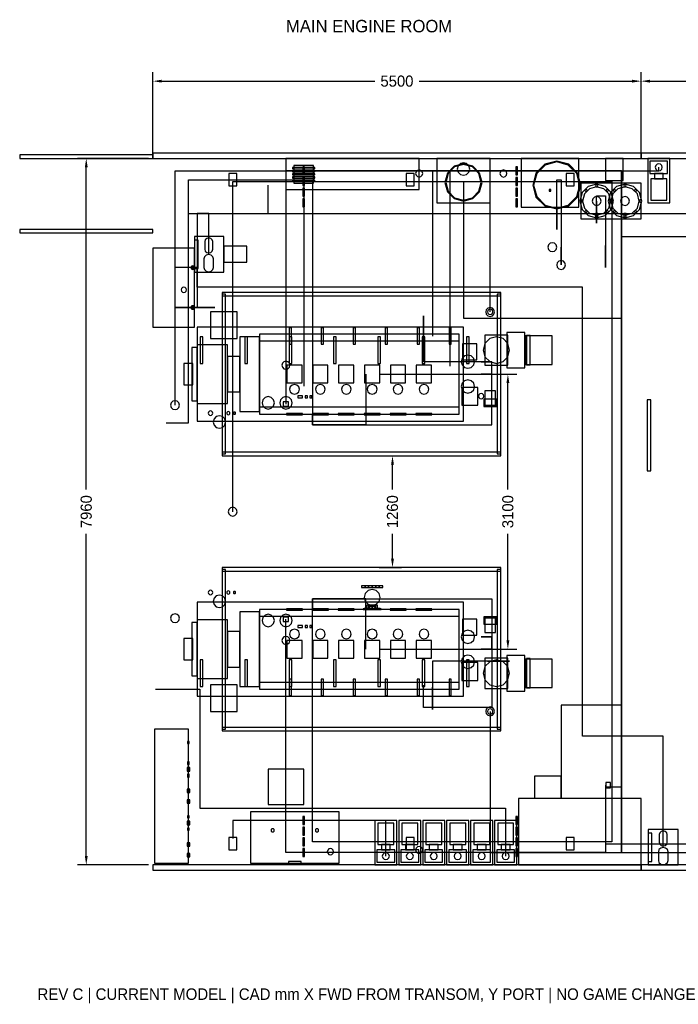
# Model space of a CAD drawing. Header units: millimetres. Extents: x 7000 to 26000, y -5549 to 5552.
# Tile 1 of 3: x 7000 to 14420, y -5549 to 5542. Entities that reach past the tile are written whole.
import ezdxf

# ---------------------------------------------------------------- set-up
doc = ezdxf.new("R2010")
doc.units = ezdxf.units.MM
for name, color, linetype in [('DIMENSIONS', 7, 'Continuous'), ('EQUIPMENT', 3, 'Continuous'), ('PIPES_SCREENED', 4, 'Continuous'), ('RAILS', 2, 'Continuous'), ('STRUCTURE', 8, 'Continuous'), ('TEXT', 7, 'Continuous')]:
    doc.layers.add(name, color=color, linetype=linetype)
doc.dimstyles.get("Standard").update_dxf_attribs({"dimtxt": 2.5, "dimasz": 2.5, "dimexe": 1.25, "dimexo": 0.625, "dimtad": 1, "dimcen": 2.5, "dimazin": 3, "dimtfac": 1, "dimtmove": 0, "dimatfit": 3})

# ---------------------------------------------------------------- blocks, each defined once
blk = doc.blocks.new('_CLOSEDFILLED')
at = {"color": 0, "linetype": 'BYBLOCK'}
blk.add_solid([(-1, 0.16), (0, 0), (-1, -0.16)], dxfattribs=at)
blk = doc.blocks.new('*D1')
for p, q in [((8500, 4030), (8500, 4950)), ((14000, 4030), (14000, 4950)), ((8600, 4850), (11000, 4850)), ((11500, 4850), (13900, 4850))]:
    blk.add_line(p, q)
at = {"layer": 'Defpoints'}
for p in [(8500, 4850), (8500, 3980), (14000, 3980)]:
    blk.add_point(p, dxfattribs=at)
at = {"layer": 'DIMENSIONS', "xscale": 100, "yscale": 100, "rotation": 180}
blk.add_blockref('_CLOSEDFILLED', (8500, 4850), dxfattribs=at)
at = {"layer": 'DIMENSIONS', "xscale": 100, "yscale": 100}
blk.add_blockref('_CLOSEDFILLED', (14000, 4850), dxfattribs=at)
at = {"layer": 'DIMENSIONS', "insert": (11250, 4850), "char_height": 125, "attachment_point": 5}
blk.add_mtext('5500', dxfattribs=at)
blk = doc.blocks.new('*D2')
for p, q in [((14000, 4030), (14000, 4950)), ((19000, 4030), (19000, 4950)), ((14100, 4850), (16250, 4850)), ((16750, 4850), (18900, 4850))]:
    blk.add_line(p, q)
at = {"layer": 'Defpoints'}
for p in [(14000, 4850), (14000, 3980), (19000, 3980)]:
    blk.add_point(p, dxfattribs=at)
at = {"layer": 'DIMENSIONS', "xscale": 100, "yscale": 100, "rotation": 180}
blk.add_blockref('_CLOSEDFILLED', (14000, 4850), dxfattribs=at)
at = {"layer": 'DIMENSIONS', "xscale": 100, "yscale": 100}
blk.add_blockref('_CLOSEDFILLED', (19000, 4850), dxfattribs=at)
at = {"layer": 'DIMENSIONS', "insert": (16500, 4850), "char_height": 125, "attachment_point": 5}
blk.add_mtext('5000', dxfattribs=at)
blk = doc.blocks.new('*D5')
for p, q in [((8450, 3980), (7650, 3980)), ((7750, 250), (7750, 3880)), ((7750, -3880), (7750, -250)), ((8450, -3980), (7650, -3980))]:
    blk.add_line(p, q)
at = {"layer": 'Defpoints'}
for p in [(8500, 3980), (7750, -3980), (8500, -3980)]:
    blk.add_point(p, dxfattribs=at)
at = {"layer": 'DIMENSIONS', "xscale": 100, "yscale": 100}
for p, rotation in [((7750, 3980), 90), ((7750, -3980), 270)]:
    blk.add_blockref('_CLOSEDFILLED', p, dxfattribs=dict(at, rotation=rotation))
at = {"layer": 'DIMENSIONS', "insert": (7750, 0), "char_height": 125, "attachment_point": 5, "rotation": 90}
blk.add_mtext('7960', dxfattribs=at)
blk = doc.blocks.new('*D6')
for p, q in [((11050, 630), (11300, 630)), ((11200, 250), (11200, 530)), ((11200, -530), (11200, -250)), ((11050, -630), (11300, -630))]:
    blk.add_line(p, q)
at = {"layer": 'Defpoints'}
for p in [(11000, 630), (11000, -630), (11200, -630)]:
    blk.add_point(p, dxfattribs=at)
at = {"layer": 'DIMENSIONS', "xscale": 100, "yscale": 100}
for p, rotation in [((11200, 630), 90), ((11200, -630), 270)]:
    blk.add_blockref('_CLOSEDFILLED', p, dxfattribs=dict(at, rotation=rotation))
at = {"layer": 'DIMENSIONS', "insert": (11200, 0), "char_height": 125, "attachment_point": 5, "rotation": 90}
blk.add_mtext('1260', dxfattribs=at)
blk = doc.blocks.new('*D7')
for p, q in [((11050, 1550), (12600, 1550)), ((12500, 250), (12500, 1450)), ((12500, -1450), (12500, -250)), ((11050, -1550), (12600, -1550))]:
    blk.add_line(p, q)
at = {"layer": 'Defpoints'}
for p in [(11000, 1550), (11000, -1550), (12500, -1550)]:
    blk.add_point(p, dxfattribs=at)
at = {"layer": 'DIMENSIONS', "xscale": 100, "yscale": 100}
for p, rotation in [((12500, 1550), 90), ((12500, -1550), 270)]:
    blk.add_blockref('_CLOSEDFILLED', p, dxfattribs=dict(at, rotation=rotation))
at = {"layer": 'DIMENSIONS', "insert": (12500, 0), "char_height": 125, "attachment_point": 5, "rotation": 90}
blk.add_mtext('3100', dxfattribs=at)

msp = doc.modelspace()

# ---------------------------------------------------------------- linework, layer by layer
at = {"layer": 'EQUIPMENT'}
for points in [[(10000, 3630), (11500, 3630), (11500, 3980), (10000, 3980)], [(10310, 3900), (10090, 3900), (10090, 3700), (10310, 3700)], [(10210, 3885), (10190, 3885), (10190, 3795), (10210, 3795)], [(11700, 3480), (12300, 3480), (12300, 3980), (11700, 3980)], [(11790, 3710), (11818.1, 3605), (11895, 3528.1), (12000, 3500), (12105, 3528.1), (12181.9, 3605), (12210, 3710), (12181.9, 3815), (12105, 3891.9), (12000, 3920), (11895, 3891.9), (11818.1, 3815)], [(11900, 3536.8), (12000, 3510), (12100, 3536.8), (12173.2, 3610), (12200, 3710), (12173.2, 3810), (12100, 3883.2), (12000, 3910), (11900, 3883.2), (11826.8, 3810), (11800, 3710), (11826.8, 3610)], [(11965, 3799.4), (12000, 3790), (12035, 3799.4), (12060.6, 3825), (12070, 3860), (12060.6, 3895), (12035, 3920.6), (12000, 3930), (11965, 3920.6), (11939.4, 3895), (11930, 3860), (11939.4, 3825)], [(12610, 3885), (12590, 3885), (12590, 3795), (12610, 3795)], [(12650, 3430), (13300, 3430), (13300, 3980), (12650, 3980)], [(12780, 3680), (12816.2, 3545), (12915, 3446.2), (13050, 3410), (13185, 3446.2), (13283.8, 3545), (13320, 3680), (13283.8, 3815), (13185, 3913.8), (13050, 3950), (12915, 3913.8), (12816.2, 3815)], [(12780, 3680), (12816.2, 3545), (12915, 3446.2), (13050, 3410), (13185, 3446.2), (13283.8, 3545), (13320, 3680), (13283.8, 3815), (13185, 3913.8), (13050, 3950), (12915, 3913.8), (12816.2, 3815)], [(12824.8, 3810), (12790, 3680), (12824.8, 3550), (12920, 3454.8), (13050, 3420), (13180, 3454.8), (13275.2, 3550), (13310, 3680), (13275.2, 3810), (13180, 3905.2), (13050, 3940), (12920, 3905.2)], [(13600, 3730), (13800, 3730), (13800, 3980), (13600, 3980)], [(14075, 3480), (14325, 3480), (14325, 3980), (14075, 3980)], [(14300, 3950), (14100, 3950), (14100, 3810), (14300, 3810)], [(14180, 3845.4), (14200, 3840), (14220, 3845.4), (14234.6, 3860), (14240, 3880), (14234.6, 3900), (14220, 3914.6), (14200, 3920), (14180, 3914.6), (14165.4, 3900), (14160, 3880), (14165.4, 3860)], [(9445, 3810), (9355, 3810), (9355, 3670), (9445, 3670)], [(10325, 3876), (10075, 3876), (10075, 3864), (10325, 3864)], [(10325, 3841), (10075, 3841), (10075, 3829), (10325, 3829)], [(10325, 3806), (10075, 3806), (10075, 3794), (10325, 3794)], [(11445, 3810), (11355, 3810), (11355, 3670), (11445, 3670)], [(11480, 3775.4), (11500, 3770), (11520, 3775.4), (11534.6, 3790), (11540, 3810), (11534.6, 3830), (11520, 3844.6), (11500, 3850), (11480, 3844.6), (11465.4, 3830), (11460, 3810), (11465.4, 3790)], [(12430, 3775.4), (12450, 3770), (12470, 3775.4), (12484.6, 3790), (12490, 3810), (12484.6, 3830), (12470, 3844.6), (12450, 3850), (12430, 3844.6), (12415.4, 3830), (12410, 3810), (12415.4, 3790)], [(13245, 3810), (13155, 3810), (13155, 3670), (13245, 3670)], [(14250, 3810), (14150, 3810), (14150, 3750), (14250, 3750)], [(10325, 3771), (10075, 3771), (10075, 3759), (10325, 3759)], [(10325, 3736), (10075, 3736), (10075, 3724), (10325, 3724)], [(10210, 3765), (10190, 3765), (10190, 3675), (10210, 3675)], [(12610, 3765), (12590, 3765), (12590, 3675), (12610, 3675)], [(13310, 3500), (13335.5, 3405), (13405, 3335.5), (13500, 3310), (13595, 3335.5), (13664.5, 3405), (13690, 3500), (13664.5, 3595), (13595, 3664.5), (13500, 3690), (13405, 3664.5), (13335.5, 3595)], [(13320, 3300), (14000, 3300), (14000, 3700), (13320, 3700)], [(13488, 3670), (13489.6, 3664), (13494, 3659.6), (13500, 3658), (13506, 3659.6), (13510.4, 3664), (13512, 3670), (13510.4, 3676), (13506, 3680.4), (13500, 3682), (13494, 3680.4), (13489.6, 3676)], [(13630, 3500), (13655.5, 3405), (13725, 3335.5), (13820, 3310), (13915, 3335.5), (13984.5, 3405), (14010, 3500), (13984.5, 3595), (13915, 3664.5), (13820, 3690), (13725, 3664.5), (13655.5, 3595)], [(13808, 3670), (13809.6, 3664), (13814, 3659.6), (13820, 3658), (13826, 3659.6), (13830.4, 3664), (13832, 3670), (13830.4, 3676), (13826, 3680.4), (13820, 3682), (13814, 3680.4), (13809.6, 3676)], [(14290, 3750), (14110, 3750), (14110, 3510), (14290, 3510)], [(10210, 3645), (10190, 3645), (10190, 3555), (10210, 3555)], [(12610, 3645), (12590, 3645), (12590, 3555), (12610, 3555)], [(12985, 3630), (12965, 3630), (12965, 3610), (12985, 3610)], [(13340, 3500), (13361.4, 3420), (13420, 3361.4), (13500, 3340), (13580, 3361.4), (13638.6, 3420), (13660, 3500), (13638.6, 3580), (13580, 3638.6), (13500, 3660), (13420, 3638.6), (13361.4, 3580)], [(13367.8, 3620.2), (13369.4, 3614.2), (13373.8, 3609.8), (13379.8, 3608.2), (13385.8, 3609.8), (13390.2, 3614.2), (13391.8, 3620.2), (13390.2, 3626.2), (13385.8, 3630.6), (13379.8, 3632.2), (13373.8, 3630.6), (13369.4, 3626.2)], [(13450, 3500), (13456.7, 3475), (13475, 3456.7), (13500, 3450), (13525, 3456.7), (13543.3, 3475), (13550, 3500), (13543.3, 3525), (13525, 3543.3), (13500, 3550), (13475, 3543.3), (13456.7, 3525)], [(13614.2, 3609.8), (13620.2, 3608.2), (13626.2, 3609.8), (13630.6, 3614.2), (13632.2, 3620.2), (13630.6, 3626.2), (13626.2, 3630.6), (13620.2, 3632.2), (13614.2, 3630.6), (13609.8, 3626.2), (13608.2, 3620.2), (13609.8, 3614.2)], [(13660, 3500), (13681.4, 3420), (13740, 3361.4), (13820, 3340), (13900, 3361.4), (13958.6, 3420), (13980, 3500), (13958.6, 3580), (13900, 3638.6), (13820, 3660), (13740, 3638.6), (13681.4, 3580)], [(13693.8, 3609.8), (13699.8, 3608.2), (13705.8, 3609.8), (13710.2, 3614.2), (13711.8, 3620.2), (13710.2, 3626.2), (13705.8, 3630.6), (13699.8, 3632.2), (13693.8, 3630.6), (13689.4, 3626.2), (13687.8, 3620.2), (13689.4, 3614.2)], [(13770, 3500), (13776.7, 3475), (13795, 3456.7), (13820, 3450), (13845, 3456.7), (13863.3, 3475), (13870, 3500), (13863.3, 3525), (13845, 3543.3), (13820, 3550), (13795, 3543.3), (13776.7, 3525)], [(13934.2, 3609.8), (13940.2, 3608.2), (13946.2, 3609.8), (13950.6, 3614.2), (13952.2, 3620.2), (13950.6, 3626.2), (13946.2, 3630.6), (13940.2, 3632.2), (13934.2, 3630.6), (13929.8, 3626.2), (13928.2, 3620.2), (13929.8, 3614.2)], [(10210, 3525), (10190, 3525), (10190, 3435), (10210, 3435)], [(12610, 3525), (12590, 3525), (12590, 3435), (12610, 3435)], [(13318, 3500), (13319.6, 3494), (13324, 3489.6), (13330, 3488), (13336, 3489.6), (13340.4, 3494), (13342, 3500), (13340.4, 3506), (13336, 3510.4), (13330, 3512), (13324, 3510.4), (13319.6, 3506)], [(13638, 3500), (13639.6, 3494), (13644, 3489.6), (13650, 3488), (13656, 3489.6), (13660.4, 3494), (13662, 3500), (13660.4, 3506), (13656, 3510.4), (13650, 3512), (13644, 3510.4), (13639.6, 3506)], [(13664, 3489.6), (13670, 3488), (13676, 3489.6), (13680.4, 3494), (13682, 3500), (13680.4, 3506), (13676, 3510.4), (13670, 3512), (13664, 3510.4), (13659.6, 3506), (13658, 3500), (13659.6, 3494)], [(13984, 3489.6), (13990, 3488), (13996, 3489.6), (14000.4, 3494), (14002, 3500), (14000.4, 3506), (13996, 3510.4), (13990, 3512), (13984, 3510.4), (13979.6, 3506), (13978, 3500), (13979.6, 3494)], [(13367.8, 3379.8), (13369.4, 3373.8), (13373.8, 3369.4), (13379.8, 3367.8), (13385.8, 3369.4), (13390.2, 3373.8), (13391.8, 3379.8), (13390.2, 3385.8), (13385.8, 3390.2), (13379.8, 3391.8), (13373.8, 3390.2), (13369.4, 3385.8)], [(13512, 3360), (13488, 3360), (13488, 3300), (13512, 3300)], [(13488, 3330), (13489.6, 3324), (13494, 3319.6), (13500, 3318), (13506, 3319.6), (13510.4, 3324), (13512, 3330), (13510.4, 3336), (13506, 3340.4), (13500, 3342), (13494, 3340.4), (13489.6, 3336)], [(13614.2, 3369.4), (13620.2, 3367.8), (13626.2, 3369.4), (13630.6, 3373.8), (13632.2, 3379.8), (13630.6, 3385.8), (13626.2, 3390.2), (13620.2, 3391.8), (13614.2, 3390.2), (13609.8, 3385.8), (13608.2, 3379.8), (13609.8, 3373.8)], [(13687.8, 3379.8), (13689.4, 3373.8), (13693.8, 3369.4), (13699.8, 3367.8), (13705.8, 3369.4), (13710.2, 3373.8), (13711.8, 3379.8), (13710.2, 3385.8), (13705.8, 3390.2), (13699.8, 3391.8), (13693.8, 3390.2), (13689.4, 3385.8)], [(13832, 3360), (13808, 3360), (13808, 3300), (13832, 3300)], [(13808, 3330), (13809.6, 3324), (13814, 3319.6), (13820, 3318), (13826, 3319.6), (13830.4, 3324), (13832, 3330), (13830.4, 3336), (13826, 3340.4), (13820, 3342), (13814, 3340.4), (13809.6, 3336)], [(13934.2, 3369.4), (13940.2, 3367.8), (13946.2, 3369.4), (13950.6, 3373.8), (13952.2, 3379.8), (13950.6, 3385.8), (13946.2, 3390.2), (13940.2, 3391.8), (13934.2, 3390.2), (13929.8, 3385.8), (13928.2, 3379.8), (13929.8, 3373.8)], [(8970, 2700), (9300, 2700), (9300, 3100), (8970, 3100)], [(9010, 3060), (8970, 3060), (8970, 2740), (9010, 2740)], [(9107.5, 2921.4), (9130, 2916), (9152.5, 2921.4), (9169, 2936.2), (9175, 2956.5), (9175, 3043.5), (9169, 3063.8), (9152.5, 3078.6), (9130, 3084), (9107.5, 3078.6), (9091, 3063.8), (9085, 3043.5), (9085, 2956.5), (9091, 2936.2)], [(12950, 2980), (12956.7, 2955), (12975, 2936.7), (13000, 2930), (13025, 2936.7), (13043.3, 2955), (13050, 2980), (13043.3, 3005), (13025, 3023.3), (13000, 3030), (12975, 3023.3), (12956.7, 3005)], [(8500, 2080), (8970, 2080), (8970, 2970), (8500, 2970)], [(9082.4, 2872.6), (9075, 2847.8), (9075, 2752.2), (9082.4, 2727.4), (9102.5, 2709.3), (9130, 2702.6), (9157.5, 2709.3), (9177.6, 2727.4), (9185, 2752.2), (9185, 2847.8), (9177.6, 2872.6), (9157.5, 2890.7), (9130, 2897.4), (9102.5, 2890.7)], [(9560, 2990), (9300, 2990), (9300, 2810), (9560, 2810)], [(13075, 2736.7), (13100, 2730), (13125, 2736.7), (13143.3, 2755), (13150, 2780), (13143.3, 2805), (13125, 2823.3), (13100, 2830), (13075, 2823.3), (13056.7, 2805), (13050, 2780), (13056.7, 2755)], [(8940, 2732.7), (8950, 2730), (8960, 2732.7), (8967.3, 2740), (8970, 2750), (8967.3, 2760), (8960, 2767.3), (8950, 2770), (8940, 2767.3), (8932.7, 2760), (8930, 2750), (8932.7, 2740)], [(8970, 2762), (8930, 2762), (8930, 2738), (8970, 2738)], [(8835, 2474), (8850, 2470), (8865, 2474), (8876, 2485), (8880, 2500), (8876, 2515), (8865, 2526), (8850, 2530), (8835, 2526), (8824, 2515), (8820, 2500), (8824, 2485)], [(8940, 2282.7), (8950, 2280), (8960, 2282.7), (8967.3, 2290), (8970, 2300), (8967.3, 2310), (8960, 2317.3), (8950, 2320), (8940, 2317.3), (8932.7, 2310), (8930, 2300), (8932.7, 2290)], [(8970, 2312), (8930, 2312), (8930, 2288), (8970, 2288)], [(9150, 1950), (9450, 1950), (9450, 2250), (9150, 2250)], [(12275, 2206.7), (12300, 2200), (12325, 2206.7), (12343.3, 2225), (12350, 2250), (12343.3, 2275), (12325, 2293.3), (12300, 2300), (12275, 2293.3), (12256.7, 2275), (12250, 2250), (12256.7, 2225)], [(12285, 2224), (12300, 2220), (12315, 2224), (12326, 2235), (12330, 2250), (12326, 2265), (12315, 2276), (12300, 2280), (12285, 2276), (12274, 2265), (12270, 2250), (12274, 2235)], [(9000, 1020), (12000, 1020), (12000, 2080), (9000, 2080)], [(9700, 1100), (11950, 1100), (11950, 2000), (9700, 2000)], [(10062.5, 2069.5), (10037.5, 2069.5), (10037.5, 1885.5), (10062.5, 1885.5)], [(10422.5, 2069.5), (10397.5, 2069.5), (10397.5, 1885.5), (10422.5, 1885.5)], [(10782.5, 2069.5), (10757.5, 2069.5), (10757.5, 1885.5), (10782.5, 1885.5)], [(11142.5, 2069.5), (11117.5, 2069.5), (11117.5, 1885.5), (11142.5, 1885.5)], [(11502.5, 2069.5), (11477.5, 2069.5), (11477.5, 1885.5), (11502.5, 1885.5)], [(11862.5, 2069.5), (11837.5, 2069.5), (11837.5, 1885.5), (11862.5, 1885.5)], [(12690, 2020), (12490, 2020), (12490, 1620), (12690, 1620)], [(9065, 1970), (9035, 1970), (9035, 1670), (9065, 1670)], [(9700, 1970), (9480, 1970), (9480, 1130), (9700, 1130)], [(9565, 1970), (9535, 1970), (9535, 1670), (9565, 1670)], [(9700, 1180), (11950, 1180), (11950, 1920), (9700, 1920)], [(10065, 1970), (10035, 1970), (10035, 1670), (10065, 1670)], [(10565, 1970), (10535, 1970), (10535, 1670), (10565, 1670)], [(11065, 1970), (11035, 1970), (11035, 1670), (11065, 1670)], [(11565, 1970), (11535, 1970), (11535, 1670), (11565, 1670)], [(12150, 1890), (11990, 1890), (11990, 1710), (12150, 1710)], [(12065, 1970), (12035, 1970), (12035, 1670), (12065, 1670)], [(12370, 1970), (12295, 1949.9), (12240.1, 1895), (12220, 1820), (12240.1, 1745), (12295, 1690.1), (12370, 1670), (12445, 1690.1), (12499.9, 1745), (12520, 1820), (12499.9, 1895), (12445, 1949.9)], [(12500, 1990), (12240, 1990), (12240, 1650), (12500, 1650)], [(13000, 1980), (12700, 1980), (12700, 1660), (13000, 1660)], [(12750, 1985), (12710, 1985), (12710, 1655), (12750, 1655)], [(9000, 1850), (8940, 1850), (8940, 1250), (9000, 1250)], [(9000, 1220), (9340, 1220), (9340, 1880), (9000, 1880)], [(8950, 1670), (8850, 1670), (8850, 1430), (8950, 1430)], [(9480, 1750), (9340, 1750), (9340, 1350), (9480, 1350)], [(9977.5, 1611), (10000, 1605), (10022.5, 1611), (10039, 1627.5), (10045, 1650), (10039, 1672.5), (10022.5, 1689), (10000, 1695), (9977.5, 1689), (9961, 1672.5), (9955, 1650), (9961, 1627.5)], [(11975, 1690), (11985, 1652.5), (12012.5, 1625), (12050, 1615), (12087.5, 1625), (12115, 1652.5), (12125, 1690), (12115, 1727.5), (12087.5, 1755), (12050, 1765), (12012.5, 1755), (11985, 1727.5)], [(10181.7, 1650), (10010, 1650), (10010, 1450), (10181.7, 1450)], [(10473.3, 1650), (10301.7, 1650), (10301.7, 1450), (10473.3, 1450)], [(10765, 1650), (10593.3, 1650), (10593.3, 1450), (10765, 1450)], [(11056.7, 1650), (10885, 1650), (10885, 1450), (11056.7, 1450)], [(11348.3, 1650), (11176.7, 1650), (11176.7, 1450), (11348.3, 1450)], [(11640, 1650), (11468.3, 1650), (11468.3, 1450), (11640, 1450)], [(11975, 1410), (11985, 1372.5), (12012.5, 1345), (12050, 1335), (12087.5, 1345), (12115, 1372.5), (12125, 1410), (12115, 1447.5), (12087.5, 1475), (12050, 1485), (12012.5, 1475), (11985, 1447.5)], [(10040.8, 1379), (10048.2, 1351.5), (10068.3, 1331.4), (10095.8, 1324), (10123.3, 1331.4), (10143.5, 1351.5), (10150.8, 1379), (10143.5, 1406.5), (10123.3, 1426.6), (10095.8, 1434), (10068.3, 1426.6), (10048.2, 1406.5)], [(10332.5, 1379), (10339.9, 1351.5), (10360, 1331.4), (10387.5, 1324), (10415, 1331.4), (10435.1, 1351.5), (10442.5, 1379), (10435.1, 1406.5), (10415, 1426.6), (10387.5, 1434), (10360, 1426.6), (10339.9, 1406.5)], [(10624.2, 1379), (10631.5, 1351.5), (10651.7, 1331.4), (10679.2, 1324), (10706.7, 1331.4), (10726.8, 1351.5), (10734.2, 1379), (10726.8, 1406.5), (10706.7, 1426.6), (10679.2, 1434), (10651.7, 1426.6), (10631.5, 1406.5)], [(10915.8, 1379), (10923.2, 1351.5), (10943.3, 1331.4), (10970.8, 1324), (10998.3, 1331.4), (11018.5, 1351.5), (11025.8, 1379), (11018.5, 1406.5), (10998.3, 1426.6), (10970.8, 1434), (10943.3, 1426.6), (10923.2, 1406.5)], [(11235, 1331.4), (11262.5, 1324), (11290, 1331.4), (11310.1, 1351.5), (11317.5, 1379), (11310.1, 1406.5), (11290, 1426.6), (11262.5, 1434), (11235, 1426.6), (11214.9, 1406.5), (11207.5, 1379), (11214.9, 1351.5)], [(11499.2, 1379), (11506.5, 1351.5), (11526.7, 1331.4), (11554.2, 1324), (11581.7, 1331.4), (11601.8, 1351.5), (11609.2, 1379), (11601.8, 1406.5), (11581.7, 1426.6), (11554.2, 1434), (11526.7, 1426.6), (11506.5, 1406.5)], [(12160, 1400), (11980, 1400), (11980, 1200), (12160, 1200)], [(12360, 1360), (12240, 1360), (12240, 1200), (12360, 1200)], [(8700, 1200), (8706.7, 1175), (8725, 1156.7), (8750, 1150), (8775, 1156.7), (8793.3, 1175), (8800, 1200), (8793.3, 1225), (8775, 1243.3), (8750, 1250), (8725, 1243.3), (8706.7, 1225)], [(9765, 1165.4), (9800, 1156), (9835, 1165.4), (9860.6, 1191), (9870, 1226), (9860.6, 1261), (9835, 1286.6), (9800, 1296), (9765, 1286.6), (9739.4, 1261), (9730, 1226), (9739.4, 1191)], [(9965, 1165.4), (10000, 1156), (10035, 1165.4), (10060.6, 1191), (10070, 1226), (10060.6, 1261), (10035, 1286.6), (10000, 1296), (9965, 1286.6), (9939.4, 1261), (9930, 1226), (9939.4, 1191)], [(10030, 1237.5), (9970, 1237.5), (9970, 1187.5), (10030, 1187.5)], [(10185, 1303.5), (10135, 1303.5), (10135, 1283.5), (10185, 1283.5)], [(10242, 1303.5), (10218, 1303.5), (10218, 1283.5), (10242, 1283.5)], [(10290, 1303.5), (10270, 1303.5), (10270, 1283.5), (10290, 1283.5)], [(12170, 1300), (12174, 1285), (12185, 1274), (12200, 1270), (12215, 1274), (12226, 1285), (12230, 1300), (12226, 1315), (12215, 1326), (12200, 1330), (12185, 1326), (12174, 1315)], [(12370, 1266), (12230, 1266), (12230, 1186), (12370, 1186)], [(14070, 460), (14110, 460), (14110, 1260), (14070, 1260)], [(9128.3, 1122.5), (9125, 1110), (9128.3, 1097.5), (9137.5, 1088.3), (9150, 1085), (9162.5, 1088.3), (9171.7, 1097.5), (9175, 1110), (9171.7, 1122.5), (9162.5, 1131.7), (9150, 1135), (9137.5, 1131.7)], [(9332, 1110), (9334.4, 1101), (9341, 1094.4), (9350, 1092), (9359, 1094.4), (9365.6, 1101), (9368, 1110), (9365.6, 1119), (9359, 1125.6), (9350, 1128), (9341, 1125.6), (9334.4, 1119)], [(9408, 1110), (9409.6, 1104), (9414, 1099.6), (9420, 1098), (9426, 1099.6), (9430.4, 1104), (9432, 1110), (9430.4, 1116), (9426, 1120.4), (9420, 1122), (9414, 1120.4), (9409.6, 1116)], [(9180, 1010), (9189.4, 975), (9215, 949.4), (9250, 940), (9285, 949.4), (9310.6, 975), (9320, 1010), (9310.6, 1045), (9285, 1070.6), (9250, 1080), (9215, 1070.6), (9189.4, 1045)], [(10185.8, 1107.5), (10005.8, 1107.5), (10005.8, 1092.5), (10185.8, 1092.5)], [(10477.5, 1107.5), (10297.5, 1107.5), (10297.5, 1092.5), (10477.5, 1092.5)], [(10769.2, 1107.5), (10589.2, 1107.5), (10589.2, 1092.5), (10769.2, 1092.5)], [(11060.8, 1107.5), (10880.8, 1107.5), (10880.8, 1092.5), (11060.8, 1092.5)], [(11352.5, 1107.5), (11172.5, 1107.5), (11172.5, 1092.5), (11352.5, 1092.5)], [(11644.2, 1107.5), (11464.2, 1107.5), (11464.2, 1092.5), (11644.2, 1092.5)], [(9350, 0), (9356.7, -25), (9375, -43.3), (9400, -50), (9425, -43.3), (9443.3, -25), (9450, 0), (9443.3, 25), (9425, 43.3), (9400, 50), (9375, 43.3), (9356.7, 25)], [(9125, -910), (9128.3, -922.5), (9137.5, -931.7), (9150, -935), (9162.5, -931.7), (9171.7, -922.5), (9175, -910), (9171.7, -897.5), (9162.5, -888.3), (9150, -885), (9137.5, -888.3), (9128.3, -897.5)], [(10890.8, -837), (10850.8, -837), (10850.8, -853), (10890.8, -853)], [(10925.8, -1042.9), (10970.8, -1055), (11015.8, -1042.9), (11048.8, -1010), (11060.8, -965), (11048.8, -920), (11015.8, -887.1), (10970.8, -875), (10925.8, -887.1), (10892.9, -920), (10880.8, -965), (10892.9, -1010)], [(10930.8, -837), (10890.8, -837), (10890.8, -853), (10930.8, -853)], [(10970.8, -837), (10930.8, -837), (10930.8, -853), (10970.8, -853)], [(11010.8, -837), (10970.8, -837), (10970.8, -853), (11010.8, -853)], [(11050.8, -837), (11010.8, -837), (11010.8, -853), (11050.8, -853)], [(11090.8, -837), (11050.8, -837), (11050.8, -853), (11090.8, -853)], [(9180, -1010), (9189.4, -1045), (9215, -1070.6), (9250, -1080), (9285, -1070.6), (9310.6, -1045), (9320, -1010), (9310.6, -975), (9285, -949.4), (9250, -940), (9215, -949.4), (9189.4, -975)], [(9332, -910), (9334.4, -919), (9341, -925.6), (9350, -928), (9359, -925.6), (9365.6, -919), (9368, -910), (9365.6, -901), (9359, -894.4), (9350, -892), (9341, -894.4), (9334.4, -901)], [(9414, -920.4), (9420, -922), (9426, -920.4), (9430.4, -916), (9432, -910), (9430.4, -904), (9426, -899.6), (9420, -898), (9414, -899.6), (9409.6, -904), (9408, -910), (9409.6, -916)], [(9000, -2080), (12000, -2080), (12000, -1020), (9000, -1020)], [(9700, -2000), (11950, -2000), (11950, -1100), (9700, -1100)], [(10185.8, -1092.5), (10005.8, -1092.5), (10005.8, -1107.5), (10185.8, -1107.5)], [(10477.5, -1092.5), (10297.5, -1092.5), (10297.5, -1107.5), (10477.5, -1107.5)], [(10769.2, -1092.5), (10589.2, -1092.5), (10589.2, -1107.5), (10769.2, -1107.5)], [(11070.8, -1095.7), (10870.8, -1095.7), (10870.8, -1101.7), (11070.8, -1101.7)], [(11060.8, -1091.6), (10880.8, -1091.6), (10880.8, -1097.6), (11060.8, -1097.6)], [(10970.8, -1052.5), (10910.8, -1052.5), (10910.8, -1102.5), (10970.8, -1102.5)], [(11015.8, -1052.5), (10925.8, -1052.5), (10950.8, -1102.5), (10990.8, -1102.5)], [(11010.8, -1067), (10930.8, -1067), (10930.8, -1097), (11010.8, -1097)], [(11030.8, -1052.5), (10970.8, -1052.5), (10970.8, -1102.5), (11030.8, -1102.5)], [(11352.5, -1092.5), (11172.5, -1092.5), (11172.5, -1107.5), (11352.5, -1107.5)], [(11644.2, -1092.5), (11464.2, -1092.5), (11464.2, -1107.5), (11644.2, -1107.5)], [(8725, -1243.3), (8750, -1250), (8775, -1243.3), (8793.3, -1225), (8800, -1200), (8793.3, -1175), (8775, -1156.7), (8750, -1150), (8725, -1156.7), (8706.7, -1175), (8700, -1200), (8706.7, -1225)], [(9000, -1880), (9340, -1880), (9340, -1220), (9000, -1220)], [(9700, -1130), (9480, -1130), (9480, -1970), (9700, -1970)], [(9700, -1920), (11950, -1920), (11950, -1180), (9700, -1180)], [(9765, -1286.6), (9800, -1296), (9835, -1286.6), (9860.6, -1261), (9870, -1226), (9860.6, -1191), (9835, -1165.4), (9800, -1156), (9765, -1165.4), (9739.4, -1191), (9730, -1226), (9739.4, -1261)], [(9965, -1286.6), (10000, -1296), (10035, -1286.6), (10060.6, -1261), (10070, -1226), (10060.6, -1191), (10035, -1165.4), (10000, -1156), (9965, -1165.4), (9939.4, -1191), (9930, -1226), (9939.4, -1261)], [(10030, -1187.5), (9970, -1187.5), (9970, -1237.5), (10030, -1237.5)], [(12150, -1210), (11990, -1210), (11990, -1390), (12150, -1390)], [(12370, -1186), (12230, -1186), (12230, -1266), (12370, -1266)], [(12360, -1200), (12240, -1200), (12240, -1360), (12360, -1360)], [(9000, -1250), (8940, -1250), (8940, -1850), (9000, -1850)], [(10040.8, -1379), (10048.2, -1406.5), (10068.3, -1426.6), (10095.8, -1434), (10123.3, -1426.6), (10143.5, -1406.5), (10150.8, -1379), (10143.5, -1351.5), (10123.3, -1331.4), (10095.8, -1324), (10068.3, -1331.4), (10048.2, -1351.5)], [(10135, -1303.5), (10185, -1303.5), (10185, -1283.5), (10135, -1283.5)], [(10218, -1303.5), (10242, -1303.5), (10242, -1283.5), (10218, -1283.5)], [(10270, -1303.5), (10290, -1303.5), (10290, -1283.5), (10270, -1283.5)], [(10332.5, -1379), (10339.9, -1406.5), (10360, -1426.6), (10387.5, -1434), (10415, -1426.6), (10435.1, -1406.5), (10442.5, -1379), (10435.1, -1351.5), (10415, -1331.4), (10387.5, -1324), (10360, -1331.4), (10339.9, -1351.5)], [(10624.2, -1379), (10631.5, -1406.5), (10651.7, -1426.6), (10679.2, -1434), (10706.7, -1426.6), (10726.8, -1406.5), (10734.2, -1379), (10726.8, -1351.5), (10706.7, -1331.4), (10679.2, -1324), (10651.7, -1331.4), (10631.5, -1351.5)], [(10915.8, -1379), (10923.2, -1406.5), (10943.3, -1426.6), (10970.8, -1434), (10998.3, -1426.6), (11018.5, -1406.5), (11025.8, -1379), (11018.5, -1351.5), (10998.3, -1331.4), (10970.8, -1324), (10943.3, -1331.4), (10923.2, -1351.5)], [(11235, -1426.6), (11262.5, -1434), (11290, -1426.6), (11310.1, -1406.5), (11317.5, -1379), (11310.1, -1351.5), (11290, -1331.4), (11262.5, -1324), (11235, -1331.4), (11214.9, -1351.5), (11207.5, -1379), (11214.9, -1406.5)], [(11499.2, -1379), (11506.5, -1406.5), (11526.7, -1426.6), (11554.2, -1434), (11581.7, -1426.6), (11601.8, -1406.5), (11609.2, -1379), (11601.8, -1351.5), (11581.7, -1331.4), (11554.2, -1324), (11526.7, -1331.4), (11506.5, -1351.5)], [(8950, -1430), (8850, -1430), (8850, -1670), (8950, -1670)], [(9480, -1350), (9340, -1350), (9340, -1750), (9480, -1750)], [(9961, -1427.5), (9955, -1450), (9961, -1472.5), (9977.5, -1489), (10000, -1495), (10022.5, -1489), (10039, -1472.5), (10045, -1450), (10039, -1427.5), (10022.5, -1411), (10000, -1405), (9977.5, -1411)], [(11985, -1372.5), (11975, -1410), (11985, -1447.5), (12012.5, -1475), (12050, -1485), (12087.5, -1475), (12115, -1447.5), (12125, -1410), (12115, -1372.5), (12087.5, -1345), (12050, -1335), (12012.5, -1345)], [(10181.7, -1450), (10010, -1450), (10010, -1650), (10181.7, -1650)], [(10473.3, -1450), (10301.7, -1450), (10301.7, -1650), (10473.3, -1650)], [(10765, -1450), (10593.3, -1450), (10593.3, -1650), (10765, -1650)], [(11056.7, -1450), (10885, -1450), (10885, -1650), (11056.7, -1650)], [(11348.3, -1450), (11176.7, -1450), (11176.7, -1650), (11348.3, -1650)], [(11640, -1450), (11468.3, -1450), (11468.3, -1650), (11640, -1650)], [(11975, -1690), (11985, -1727.5), (12012.5, -1755), (12050, -1765), (12087.5, -1755), (12115, -1727.5), (12125, -1690), (12115, -1652.5), (12087.5, -1625), (12050, -1615), (12012.5, -1625), (11985, -1652.5)], [(12500, -1650), (12240, -1650), (12240, -1990), (12500, -1990)], [(12690, -1620), (12490, -1620), (12490, -2020), (12690, -2020)], [(13000, -1660), (12700, -1660), (12700, -1980), (13000, -1980)], [(12750, -1655), (12710, -1655), (12710, -1985), (12750, -1985)], [(9065, -1670), (9035, -1670), (9035, -1970), (9065, -1970)], [(9565, -1670), (9535, -1670), (9535, -1970), (9565, -1970)], [(10065, -1670), (10035, -1670), (10035, -1970), (10065, -1970)], [(10565, -1670), (10535, -1670), (10535, -1970), (10565, -1970)], [(11065, -1670), (11035, -1670), (11035, -1970), (11065, -1970)], [(11565, -1670), (11535, -1670), (11535, -1970), (11565, -1970)], [(12160, -1700), (11980, -1700), (11980, -1900), (12160, -1900)], [(12065, -1670), (12035, -1670), (12035, -1970), (12065, -1970)], [(12295, -1949.9), (12370, -1970), (12445, -1949.9), (12499.9, -1895), (12520, -1820), (12499.9, -1745), (12445, -1690.1), (12370, -1670), (12295, -1690.1), (12240.1, -1745), (12220, -1820), (12240.1, -1895)], [(10062.5, -1885.5), (10037.5, -1885.5), (10037.5, -2069.5), (10062.5, -2069.5)], [(10422.5, -1885.5), (10397.5, -1885.5), (10397.5, -2069.5), (10422.5, -2069.5)], [(10782.5, -1885.5), (10757.5, -1885.5), (10757.5, -2069.5), (10782.5, -2069.5)], [(11142.5, -1885.5), (11117.5, -1885.5), (11117.5, -2069.5), (11142.5, -2069.5)], [(11502.5, -1885.5), (11477.5, -1885.5), (11477.5, -2069.5), (11502.5, -2069.5)], [(11862.5, -1885.5), (11837.5, -1885.5), (11837.5, -2069.5), (11862.5, -2069.5)], [(9150, -2250), (9450, -2250), (9450, -1950), (9150, -1950)], [(12275, -2293.3), (12300, -2300), (12325, -2293.3), (12343.3, -2275), (12350, -2250), (12343.3, -2225), (12325, -2206.7), (12300, -2200), (12275, -2206.7), (12256.7, -2225), (12250, -2250), (12256.7, -2275)], [(12285, -2276), (12300, -2280), (12315, -2276), (12326, -2265), (12330, -2250), (12326, -2235), (12315, -2224), (12300, -2220), (12285, -2224), (12274, -2235), (12270, -2250), (12274, -2265)], [(8520, -3960), (8900, -3960), (8900, -2450), (8520, -2450)], [(8911, -2589), (8891, -2589), (8891, -2613), (8911, -2613)], [(8916, -2883), (8886, -2883), (8886, -2923), (8916, -2923)], [(8911, -2817), (8891, -2817), (8891, -2849), (8911, -2849)], [(8911, -2887), (8891, -2887), (8891, -2919), (8911, -2919)], [(8911, -2957), (8891, -2957), (8891, -2989), (8911, -2989)], [(9800, -3300), (10200, -3300), (10200, -2900), (9800, -2900)], [(13655, -3050), (13605, -3050), (13605, -3110), (13655, -3110)], [(8916, -3125), (8886, -3125), (8886, -3165), (8916, -3165)], [(8911, -3133), (8891, -3133), (8891, -3157), (8911, -3157)], [(8916, -3245), (8886, -3245), (8886, -3285), (8916, -3285)], [(8911, -3253), (8891, -3253), (8891, -3277), (8911, -3277)], [(12620, -3980), (14000, -3980), (14000, -3230), (12620, -3230)], [(8911, -3425), (8891, -3425), (8891, -3449), (8911, -3449)], [(9600, -3960), (10600, -3960), (10600, -3380), (9600, -3380)], [(10210, -3435), (10190, -3435), (10190, -3525), (10210, -3525)], [(12610, -3435), (12590, -3435), (12590, -3525), (12610, -3525)], [(8916, -3487), (8886, -3487), (8886, -3527), (8916, -3527)], [(8911, -3495), (8891, -3495), (8891, -3519), (8911, -3519)], [(11000, -3980), (11250, -3980), (11250, -3480), (11000, -3480)], [(11215, -3510), (11035, -3510), (11035, -3750), (11215, -3750)], [(11270, -3980), (11520, -3980), (11520, -3480), (11270, -3480)], [(11485, -3510), (11305, -3510), (11305, -3750), (11485, -3750)], [(11540, -3980), (11790, -3980), (11790, -3480), (11540, -3480)], [(11755, -3510), (11575, -3510), (11575, -3750), (11755, -3750)], [(11810, -3980), (12060, -3980), (12060, -3480), (11810, -3480)], [(12025, -3510), (11845, -3510), (11845, -3750), (12025, -3750)], [(12080, -3980), (12330, -3980), (12330, -3480), (12080, -3480)], [(12295, -3510), (12115, -3510), (12115, -3750), (12295, -3750)], [(12350, -3980), (12600, -3980), (12600, -3480), (12350, -3480)], [(12565, -3510), (12385, -3510), (12385, -3750), (12565, -3750)], [(8911, -3565), (8891, -3565), (8891, -3589), (8911, -3589)], [(9834.4, -3581), (9832, -3590), (9834.4, -3599), (9841, -3605.6), (9850, -3608), (9859, -3605.6), (9865.6, -3599), (9868, -3590), (9865.6, -3581), (9859, -3574.4), (9850, -3572), (9841, -3574.4)], [(10210, -3555), (10190, -3555), (10190, -3645), (10210, -3645)], [(10334.4, -3581), (10332, -3590), (10334.4, -3599), (10341, -3605.6), (10350, -3608), (10359, -3605.6), (10365.6, -3599), (10368, -3590), (10365.6, -3581), (10359, -3574.4), (10350, -3572), (10341, -3574.4)], [(12610, -3555), (12590, -3555), (12590, -3645), (12610, -3645)], [(14080, -3980), (14420, -3980), (14420, -3580), (14080, -3580)], [(14120, -3620), (14080, -3620), (14080, -3940), (14120, -3940)], [(14205, -3723.5), (14211, -3743.8), (14227.5, -3758.6), (14250, -3764), (14272.5, -3758.6), (14289, -3743.8), (14295, -3723.5), (14295, -3636.5), (14289, -3616.2), (14272.5, -3601.4), (14250, -3596), (14227.5, -3601.4), (14211, -3616.2), (14205, -3636.5)], [(8916, -3729), (8886, -3729), (8886, -3769), (8916, -3769)], [(8911, -3737), (8891, -3737), (8891, -3761), (8911, -3761)], [(9445, -3670), (9355, -3670), (9355, -3810), (9445, -3810)], [(10210, -3675), (10190, -3675), (10190, -3765), (10210, -3765)], [(11175, -3750), (11075, -3750), (11075, -3810), (11175, -3810)], [(11445, -3750), (11345, -3750), (11345, -3810), (11445, -3810)], [(11445, -3670), (11355, -3670), (11355, -3810), (11445, -3810)], [(11480, -3844.6), (11500, -3850), (11520, -3844.6), (11534.6, -3830), (11540, -3810), (11534.6, -3790), (11520, -3775.4), (11500, -3770), (11480, -3775.4), (11465.4, -3790), (11460, -3810), (11465.4, -3830)], [(11715, -3750), (11615, -3750), (11615, -3810), (11715, -3810)], [(11985, -3750), (11885, -3750), (11885, -3810), (11985, -3810)], [(12255, -3750), (12155, -3750), (12155, -3810), (12255, -3810)], [(12525, -3750), (12425, -3750), (12425, -3810), (12525, -3810)], [(12610, -3675), (12590, -3675), (12590, -3765), (12610, -3765)], [(13245, -3670), (13155, -3670), (13155, -3810), (13245, -3810)], [(8916, -3849), (8886, -3849), (8886, -3889), (8916, -3889)], [(8911, -3857), (8891, -3857), (8891, -3881), (8911, -3881)], [(10210, -3795), (10190, -3795), (10190, -3885), (10210, -3885)], [(10482.5, -3860.3), (10500, -3865), (10517.5, -3860.3), (10530.3, -3847.5), (10535, -3830), (10530.3, -3812.5), (10517.5, -3799.7), (10500, -3795), (10482.5, -3799.7), (10469.7, -3812.5), (10465, -3830), (10469.7, -3847.5)], [(11225, -3810), (11025, -3810), (11025, -3950), (11225, -3950)], [(11105, -3914.6), (11125, -3920), (11145, -3914.6), (11159.6, -3900), (11165, -3880), (11159.6, -3860), (11145, -3845.4), (11125, -3840), (11105, -3845.4), (11090.4, -3860), (11085, -3880), (11090.4, -3900)], [(11495, -3810), (11295, -3810), (11295, -3950), (11495, -3950)], [(11375, -3914.6), (11395, -3920), (11415, -3914.6), (11429.6, -3900), (11435, -3880), (11429.6, -3860), (11415, -3845.4), (11395, -3840), (11375, -3845.4), (11360.4, -3860), (11355, -3880), (11360.4, -3900)], [(11765, -3810), (11565, -3810), (11565, -3950), (11765, -3950)], [(11645, -3914.6), (11665, -3920), (11685, -3914.6), (11699.6, -3900), (11705, -3880), (11699.6, -3860), (11685, -3845.4), (11665, -3840), (11645, -3845.4), (11630.4, -3860), (11625, -3880), (11630.4, -3900)], [(12035, -3810), (11835, -3810), (11835, -3950), (12035, -3950)], [(11895, -3880), (11900.4, -3900), (11915, -3914.6), (11935, -3920), (11955, -3914.6), (11969.6, -3900), (11975, -3880), (11969.6, -3860), (11955, -3845.4), (11935, -3840), (11915, -3845.4), (11900.4, -3860)], [(12305, -3810), (12105, -3810), (12105, -3950), (12305, -3950)], [(12185, -3914.6), (12205, -3920), (12225, -3914.6), (12239.6, -3900), (12245, -3880), (12239.6, -3860), (12225, -3845.4), (12205, -3840), (12185, -3845.4), (12170.4, -3860), (12165, -3880), (12170.4, -3900)], [(12575, -3810), (12375, -3810), (12375, -3950), (12575, -3950)], [(12455, -3914.6), (12475, -3920), (12495, -3914.6), (12509.6, -3900), (12515, -3880), (12509.6, -3860), (12495, -3845.4), (12475, -3840), (12455, -3845.4), (12440.4, -3860), (12435, -3880), (12440.4, -3900)], [(12610, -3795), (12590, -3795), (12590, -3885), (12610, -3885)], [(14202.4, -3807.4), (14195, -3832.2), (14195, -3927.8), (14202.4, -3952.6), (14222.5, -3970.7), (14250, -3977.4), (14277.5, -3970.7), (14297.6, -3952.6), (14305, -3927.8), (14305, -3832.2), (14297.6, -3807.4), (14277.5, -3789.3), (14250, -3782.6), (14222.5, -3789.3)], [(10170, -3940), (10030, -3940), (10030, -3960), (10170, -3960)]]:
    msp.add_lwpolyline(points, close=True, dxfattribs=at)
at = {"layer": 'PIPES_SCREENED'}
for points in [[(8750, 1200), (8750, 1200), (8750, 1200), (8750, 3840), (13780, 3840), (13780, -3840), (16650, -3840), (16650, -3680), (16650, -3680), (16400, -3680)], [(13600, -3080), (13600, -3080), (13600, -3080), (13600, -3840), (13780, -3840), (13780, 3840), (10000, 3840), (10000, 1212.5), (10000, 1212.5), (10000, 1212.5)], [(11850, 1640), (11850, 1640), (11850, 1640), (11850, 3840), (11650, 3840), (11650, 2227.5), (11650, 2227.5), (11650, 1977.5)], [(12300, 2250), (12300, 2250), (12300, 2250), (12300, 3840), (14200, 3840), (14200, 3880), (14200, 3880), (14200, 3880)], [(12300, -2250), (12300, -2250), (12300, -2250), (12300, -3840), (18780, -3840), (18780, 3840), (14550, 3840), (14550, 3880), (14550, 3880), (14550, 3880)], [(8650, 1000), (8900, 1000), (8900, 1000), (8900, 3740), (10200, 3740), (10200, 1415), (10200, 1415), (10200, 1415)], [(8650, 1000), (8900, 1000), (8900, 1000), (8900, 3360), (9800, 3360), (9800, 3430), (9800, 3430), (9800, 3680)], [(9400, 0), (9400, 0), (9400, 3720), (10300, 3720), (10300, 980), (10300, 980), (10300, 1100)], [(9400, 0), (9400, 0), (9400, 0), (9400, 3720), (13670, 3720), (13670, -3720), (10300, -3720), (10300, -980), (10300, -980), (10300, -1100)], [(12000, 3710), (12000, 3710), (12000, 3710), (12000, 2180), (13780, 2180), (13780, -2180), (13100, -2180), (13100, -2980), (13100, -2980), (13100, -3230)], [(13050, 3430), (13050, 3180), (13050, 3180), (13050, 3740), (13100, 3740), (13100, 2780), (13100, 2780), (13100, 2780)], [(13500, 3500), (13500, 3250), (13500, 3250), (13500, 3560), (13600, 3560), (13600, 2750), (13600, 2750), (13600, 3000)], [(8650, 1000), (8900, 1000), (8900, 1000), (8900, 3360), (15375, 3360), (15375, 700), (15375, 700), (15375, 700)], [(9130, 2900), (9130, 2900), (9130, 2900), (9130, 3360), (9000, 3360), (9000, 2300), (9000, 2300), (8750, 2300)], [(13050, 3430), (13050, 3180), (13050, 3180), (13050, 3430)], [(13600, -3080), (13600, -3080), (13600, -3080), (13600, -3100), (13780, -3100), (13780, 3100), (15300, 3100), (15300, 750), (15300, 750), (15300, 750)], [(13100, 2780), (13100, 2780), (13100, 2780), (13100, 2980), (13100, 2980)], [(14250, -3780), (14250, -3780), (14250, -3780), (14250, -2530), (13340, -2530), (13340, 2530), (9000, 2530), (9000, 2750), (9000, 2750), (8750, 2750)], [(8750, 2300), (9000, 2300), (9000, 2300), (9200, 2300), (8950, 2300)], [(12300, 2250), (12300, 2250), (12300, 2250), (12300, 2250)], [(12200, 1690), (12320, 1690), (12320, 1690), (11550, 1690), (11550, 2205), (11550, 2205), (11550, 1955)], [(12200, 1550), (12320, 1550), (12320, 1550), (12320, 1690), (12200, 1690)], [(10300, 1100), (10300, 980), (10300, 980), (12320, 980), (12320, 1550), (12320, 1550), (12200, 1550)], [(10900, 1550), (10900, 1550), (10900, 1550), (10900, 980), (10300, 980), (10300, 980), (10300, 1100)], [(13600, -3080), (13600, -3080), (13600, -3080), (13600, -3740), (15300, -3740), (15300, -750), (15300, -750), (15300, -750)], [(10300, -1100), (10300, -980), (10300, -980), (12320, -980), (12320, -1550), (12320, -1550), (12200, -1550)], [(10900, -1550), (10900, -1550), (10900, -1550), (10900, -980), (10300, -980), (10300, -980), (10300, -1100)], [(13600, -3080), (13600, -3080), (13600, -3080), (13600, -3840), (10000, -3840), (10000, -1212.5), (10000, -1212.5), (10000, -1212.5)], [(12200, -1410), (12320, -1410), (12320, -1410), (12320, -2205), (11550, -2205), (11550, -2205), (11550, -1955)], [(12200, -1550), (12320, -1550), (12320, -1550), (12320, -1410), (12200, -1410)], [(12270, -1685), (12520, -1685), (12520, -1685), (11650, -1685), (11650, -2227.5), (11650, -2227.5), (11650, -1977.5)], [(8530, -2000), (9030, -2000), (9030, -2000), (9030, -3340), (12475, -3340), (12475, -3880), (12475, -3880), (12475, -3880)], [(12300, -2250), (12300, -2250), (12300, -2250), (12300, -2250)], [(13100, -3230), (13100, -2980), (13100, -2980), (12800, -2980), (12800, -2980), (12800, -3230)], [(11125, -3880), (11125, -3880), (11125, -3880), (11125, -3480), (9400, -3480), (9400, -3680), (9400, -3680), (9400, -3680)]]:
    msp.add_lwpolyline(points, dxfattribs=at)
at = {"layer": 'RAILS'}
for points in [[(9280, 2430), (12420, 2430), (12420, 2470), (9280, 2470)], [(9280, 650), (9320, 650), (9320, 2450), (9280, 2450)], [(12380, 650), (12420, 650), (12420, 2450), (12380, 2450)], [(9280, 630), (12420, 630), (12420, 670), (9280, 670)], [(9280, -670), (12420, -670), (12420, -630), (9280, -630)], [(9280, -2450), (9320, -2450), (9320, -650), (9280, -650)], [(12380, -2450), (12420, -2450), (12420, -650), (12380, -650)], [(9280, -2470), (12420, -2470), (12420, -2430), (9280, -2430)]]:
    msp.add_lwpolyline(points, close=True, dxfattribs=at)
at = {"layer": 'STRUCTURE'}
for points in [[(7000, 3980), (8500, 3980), (8500, 4020), (7000, 4020)], [(8500, 3980), (14000, 3980), (14000, 4040), (8500, 4040)], [(14000, 3980), (22560, 3980), (22560, 4040), (14000, 4040)], [(7000, 3140), (8500, 3140), (8500, 3180), (7000, 3180)], [(8500, -4040), (14000, -4040), (14000, -3980), (8500, -3980)], [(14000, -4040), (22560, -4040), (22560, -3980), (14000, -3980)]]:
    msp.add_lwpolyline(points, close=True, dxfattribs=at)

# ---------------------------------------------------------------- texts
at = {"layer": 'TEXT'}
for s, height, p in [('MAIN ENGINE ROOM', 140, (10000, 5400)), ('REV C | CURRENT MODEL | CAD mm X FWD FROM TRANSOM, Y PORT | NO GAME CHANGE', 130, (7200, -5500))]:
    msp.add_text(s, height=height, dxfattribs=at).set_placement(p)

# ---------------------------------------------------------------- dimensions: what is measured, and where the dimension line sits
at = {"layer": 'DIMENSIONS'}
for base, p1, p2, picture, middle in [((8500, 4850), (8500, 3980), (14000, 3980), '*D1', (11250, 4850)), ((14000, 4850), (14000, 3980), (19000, 3980), '*D2', (16500, 4850))]:
    dim = msp.add_linear_dim(base=base, p1=p1, p2=p2, dimstyle='Standard', override={"dimtxt": 125, "dimasz": 100, "dimexe": 100, "dimexo": 50, "dimgap": 40, "dimdec": 0}, dxfattribs=at)
    dim.commit()
    dim.dimension.update_dxf_attribs({"geometry": picture, "text_midpoint": middle})
for base, p1, p2, picture, middle in [((7750, -3980), (8500, -3980), (8500, 3980), '*D5', (7750, 0)), ((12500, -1550), (11000, -1550), (11000, 1550), '*D7', (12500, 0)), ((11200, -630), (11000, -630), (11000, 630), '*D6', (11200, 0))]:
    dim = msp.add_linear_dim(base=base, p1=p1, p2=p2, angle=90, dimstyle='Standard', override={"dimtxt": 125, "dimasz": 100, "dimexe": 100, "dimexo": 50, "dimgap": 40, "dimdec": 0}, dxfattribs=at)
    dim.commit()
    dim.dimension.update_dxf_attribs({"geometry": picture, "text_midpoint": middle})

doc.saveas('drawing.dxf')
